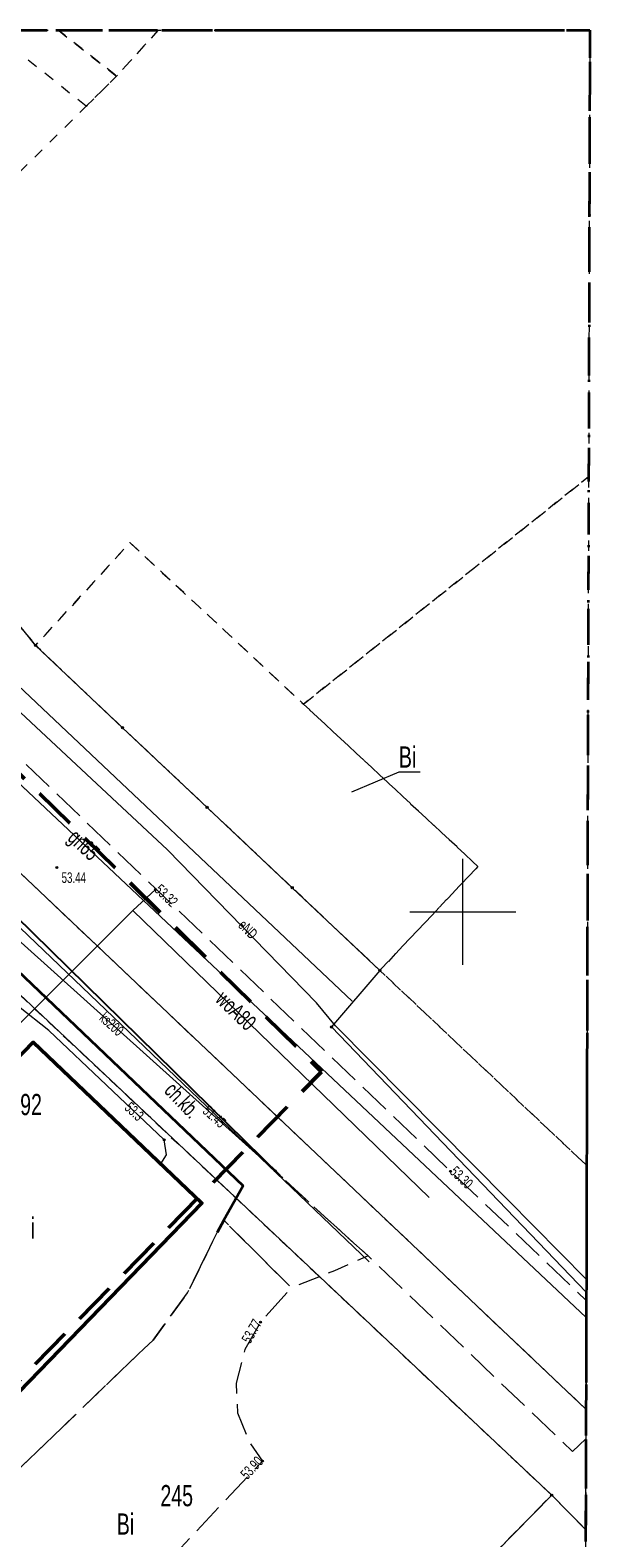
# Model space of a CAD drawing. Header units: metres. Extents: x 5507784 to 5508297, y 5948658 to 5948992.
# Tile 98 of 98: x 5508270 to 5508297, y 5948920 to 5948992. Entities that reach past the tile are written whole.
import ezdxf
from ezdxf.enums import TextEntityAlignment as Align

# ---------------------------------------------------------------- set-up
doc = ezdxf.new("R2010")
doc.units = ezdxf.units.M
for name, pattern in [('L_0_02', [0]), ('L_0_03', [1, 0.5, -0.5]), ('L_0_04', [1.5, 1, -0.5]), ('L_0_06', [2, 1.5, -0.5]), ('L_0_0C', [3, 2, -1]), ('L_0_4E', [2.5, 1.5, -1]), ('L_0_B1', [2.5, 1.5, -0.5, 0, -0.5])]:
    doc.linetypes.add(name, pattern=pattern)
doc.layers.get('0').update_dxf_attribs({"linetype": 'CONTINUOUS', "lineweight": 18})
for name, color, linetype, lineweight in [('312-budynek ewidencyjny', 7, 'CONTINUOUS', 18), ('312-oznaczenie budynku ewidencyjnego', 7, 'CONTINUOUS', 18), ('EGB_Budynek', 7, 'CONTINUOUS', 50), ('EGB_DzialkaEwidencyjna', 7, 'L_0_02', 18), ('EGB_JednostkaEwidencyjna', 7, 'CONTINUOUS', 18), ('EGB_KonturUzytkuGruntowego', 96, 'L_0_03', 18), ('EGB_ObrebEwidencyjny', 7, 'CONTINUOUS', 18), ('EGB_PunktGraniczny', 7, 'CONTINUOUS', 18), ('GES_PrzewodElektroenergetyczny', 1, 'CONTINUOUS', 18), ('GES_PrzewodGazowy', 52, 'CONTINUOUS', 18), ('GES_PrzewodKanalizacyjny', 36, 'CONTINUOUS', 18), ('GES_PrzewodKanalizacyjny-Projektowany', 36, 'CONTINUOUS', 18), ('GES_PrzewodTelekomunikacyjny', 30, 'CONTINUOUS', 18), ('GES_PrzewodWodociagowy', 5, 'CONTINUOUS', 18), ('GES_Rzedna', 7, 'CONTINUOUS', 18), ('OT_Komunikacja', 7, 'CONTINUOUS', 18), ('OT_Ogrodzenia', 7, 'CONTINUOUS', 18), ('OT_Rzedna', 7, 'CONTINUOUS', 18), ('OT_ZagospodarowanieTerenu', 7, 'CONTINUOUS', 18), ('OTKC', 7, 'CONTINUOUS', 13), ('OTKJ', 7, 'CONTINUOUS', 13), ('OTKK', 7, 'CONTINUOUS', 13), ('OTKU', 7, 'CONTINUOUS', 13), ('OTOO', 7, 'CONTINUOUS', 13), ('OTRS', 7, 'CONTINUOUS', 13), ('OTZT', 7, 'CONTINUOUS', 18), ('SUEP', 7, 'CONTINUOUS', 13), ('SUGP', 7, 'CONTINUOUS', 18), ('SUKP', 7, 'CONTINUOUS', 13), ('SUTP', 7, 'CONTINUOUS', 13), ('SUWP', 7, 'CONTINUOUS', 13), ('Zakres', 5, 'L_0_0C', 50)]:
    doc.layers.add(name, color=color, linetype=linetype, lineweight=lineweight)
doc.styles.get("Standard").update_dxf_attribs({"font": 'arial.ttf'})
doc.linetypes.add('L_0_15_SHX', pattern='A,0,-0.375,-0.75,-0.75,-0.75,-0.75,-0.75,[1,Nowogard 244.shx,S=0.05,R=0,X=0,Y=0],-0.75,-0.75,-0.75,-0.75,-0.375', length=7.5)

# ---------------------------------------------------------------- blocks, each defined once
blk = doc.blocks.new('L_0_02_2')
at = {"color": 0}
blk.add_point((0, 0), dxfattribs=at)
blk = doc.blocks.new('L_0_02_1')
at = {"color": 0}
blk.add_point((0, 0), dxfattribs=at)
blk = doc.blocks.new('EGPG_N')
at = {"linetype": 'Continuous', "lineweight": 13}
blk.add_hatch(color=0, dxfattribs=at).paths.add_polyline_path([(0, -0.1, 1), (0, 0.1, 1)])
at = {"color": 0, "linetype": 'Continuous', "lineweight": 13}
blk.add_circle((0, 0), 0.1, dxfattribs=at)
blk = doc.blocks.new('SUPS01_07')
at = {"linetype": 'Continuous', "lineweight": 13}
blk.add_hatch(color=0, dxfattribs=at).paths.add_polyline_path([(0, -0.09, 1), (0, 0.09, 1)])
at = {"color": 0, "linetype": 'Continuous', "lineweight": 13}
blk.add_circle((0, 0), 0.0906, dxfattribs=at)
blk = doc.blocks.new('SUPS01_05')
at = {"linetype": 'Continuous', "lineweight": 13}
blk.add_hatch(color=0, dxfattribs=at).paths.add_polyline_path([(0, -0.09, 1), (0, 0.09, 1)])
at = {"color": 0, "linetype": 'Continuous', "lineweight": 13}
blk.add_circle((0, 0), 0.0906, dxfattribs=at)
blk = doc.blocks.new('OTRS')
at = {"linetype": 'Continuous', "lineweight": 13}
blk.add_hatch(color=0, dxfattribs=at).paths.add_polyline_path([(0, -0.09, 1), (0, 0.09, 1)])
at = {"color": 0, "linetype": 'Continuous', "lineweight": 13}
blk.add_circle((0, 0), 0.0906, dxfattribs=at)

msp = doc.modelspace()

# ---------------------------------------------------------------- linework, layer by layer
at = {"color": 251, "linetype": 'Continuous', "lineweight": 18, "true_color": 0x636466, "flags": 128}
for points in [[(5508290.902, 5948947.5), (5508290.902, 5948952.5)], [(5508288.402, 5948950), (5508293.402, 5948950)]]:
    msp.add_lwpolyline(points, dxfattribs=at)
at = {"layer": '312-budynek ewidencyjny', "color": 251, "linetype": 'Continuous', "lineweight": 18, "true_color": 0x636466, "flags": 128}
for points in [[(5508259.632, 5948932.46), (5508270.642, 5948943.85)], [(5508270.642, 5948943.85), (5508278.602, 5948936.26)], [(5508278.602, 5948936.26), (5508267.572, 5948924.89)]]:
    msp.add_lwpolyline(points, dxfattribs=at)
at = {"layer": 'EGB_Budynek', "color": 251, "linetype": 'Continuous', "lineweight": 50, "true_color": 0x636466, "flags": 128}
msp.add_lwpolyline([(5508267.572, 5948924.89), (5508266.462, 5948925.96), (5508260.192, 5948931.94), (5508259.632, 5948932.46), (5508270.642, 5948943.85), (5508278.602, 5948936.26)], close=True, dxfattribs=at)
at = {"layer": 'EGB_DzialkaEwidencyjna', "linetype": 'CONTINUOUS', "lineweight": 18}
for p, q in [((5508264.192, 5948970.55), (5508270.752, 5948962.57)), ((5508270.752, 5948962.57), (5508274.852, 5948958.69)), ((5508274.852, 5948958.69), (5508278.842, 5948954.93)), ((5508278.842, 5948954.93), (5508282.862, 5948951.14)), ((5508282.862, 5948951.14), (5508286.992, 5948947.24)), ((5508267.952, 5948948.02), (5508295.102, 5948922.48)), ((5508295.102, 5948922.48), (5508267.952, 5948948.02)), ((5508286.992, 5948947.24), (5508284.712, 5948944.57)), ((5508284.712, 5948944.57), (5508296.734, 5948932.05)), ((5508296.734, 5948932.05), (5508296.703, 5948920.855)), ((5508295.102, 5948922.48), (5508260.912, 5948887.7)), ((5508296.703, 5948920.855), (5508295.102, 5948922.48))]:
    msp.add_line(p, q, dxfattribs=at)
at = {"layer": 'EGB_JednostkaEwidencyjna', "color": 251, "linetype": 'L_0_B1', "lineweight": 35, "true_color": 0x636466, "flags": 128}
msp.add_lwpolyline([(5508189.202, 5948991.6), (5508296.902, 5948991.6), (5508296.602, 5948885), (5508187.402, 5948885)], close=True, dxfattribs=at)
at = {"layer": 'EGB_KonturUzytkuGruntowego', "color": 251, "linetype": 'L_0_03', "lineweight": 18, "true_color": 0x636466, "flags": 128}
for points in [[(5508235.242, 5948991.6), (5508244.842, 5948982.75), (5508255.032, 5948979.31), (5508259.492, 5948975.04), (5508264.192, 5948970.55), (5508270.752, 5948962.57), (5508274.852, 5948958.69), (5508278.842, 5948954.93), (5508282.862, 5948951.14), (5508286.992, 5948947.24), (5508296.751, 5948938.036), (5508296.703, 5948920.855), (5508295.102, 5948922.48), (5508267.952, 5948948.02), (5508243.222, 5948970.92), (5508236.602, 5948976.72), (5508220.045, 5948991.6)], [(5508296.902, 5948991.6), (5508296.842, 5948970.529), (5508283.392, 5948959.8), (5508279.372, 5948963.55), (5508275.202, 5948967.42), (5508270.752, 5948962.57), (5508264.192, 5948970.55), (5508268.912, 5948975.2), (5508264.412, 5948979.35), (5508268.572, 5948983.5), (5508273.142, 5948988.01), (5508274.572, 5948989.43), (5508276.535, 5948991.6)], [(5508273.142, 5948988.01), (5508268.62, 5948991.6), (5508271.82, 5948991.6), (5508274.572, 5948989.43)], [(5508276.535, 5948991.6), (5508274.572, 5948989.43), (5508271.82, 5948991.6)], [(5508296.842, 5948970.529), (5508296.751, 5948938.036), (5508286.992, 5948947.24), (5508291.622, 5948952.14), (5508287.452, 5948956.03), (5508283.392, 5948959.8)], [(5508286.992, 5948947.24), (5508282.862, 5948951.14), (5508278.842, 5948954.93), (5508274.852, 5948958.69), (5508270.752, 5948962.57), (5508275.202, 5948967.42), (5508279.372, 5948963.55), (5508283.392, 5948959.8), (5508287.452, 5948956.03), (5508291.622, 5948952.14)], [(5508260.912, 5948887.7), (5508255.912, 5948894.29), (5508240.492, 5948919.1), (5508267.952, 5948948.02), (5508295.102, 5948922.48)], [(5508296.677, 5948911.783), (5508293.842, 5948908.67), (5508271.099, 5948885), (5508263.464, 5948885), (5508260.912, 5948887.7), (5508295.102, 5948922.48), (5508296.703, 5948920.855)]]:
    msp.add_lwpolyline(points, close=True, dxfattribs=at)
at = {"layer": 'EGB_KonturUzytkuGruntowego', "color": 251, "linetype": 'Continuous', "lineweight": 13, "true_color": 0x636466, "flags": 128}
msp.add_lwpolyline([(5508288.892, 5948956.59), (5508287.892, 5948956.59), (5508285.662, 5948955.64)], dxfattribs=at)
at = {"layer": 'EGB_ObrebEwidencyjny', "color": 251, "linetype": 'L_0_4E', "lineweight": 35, "true_color": 0x636466, "flags": 128}
msp.add_lwpolyline([(5508189.202, 5948991.6), (5508296.902, 5948991.6), (5508296.602, 5948885), (5508187.402, 5948885)], close=True, dxfattribs=at)
at = {"layer": 'EGB_PunktGraniczny', "color": 251, "true_color": 0x636466}
for p in [(5508270.752, 5948962.57), (5508274.852, 5948958.69), (5508278.842, 5948954.93), (5508282.862, 5948951.14), (5508286.992, 5948947.24), (5508284.712, 5948944.57), (5508295.102, 5948922.48)]:
    msp.add_point(p, dxfattribs=at)
at = {"layer": 'GES_PrzewodElektroenergetyczny', "color": 251, "linetype": 'Continuous', "lineweight": 18, "true_color": 0x636466, "flags": 128}
for points in [[(5508296.736, 5948932.657), (5508293.012, 5948936.43), (5508284.902, 5948944.62), (5508284.012, 5948945.71), (5508276.972, 5948952.92), (5508265.492, 5948963.64), (5508254.382, 5948974.89), (5508251.132, 5948976.49), (5508234.947, 5948991.6)], [(5508233.902, 5948961.73), (5508244.442, 5948973.41), (5508268.922, 5948950.28), (5508286.492, 5948933.49)]]:
    msp.add_lwpolyline(points, dxfattribs=at)
at = {"layer": 'GES_PrzewodGazowy', "color": 251, "linetype": 'Continuous', "lineweight": 18, "true_color": 0x636466, "flags": 128}
msp.add_lwpolyline([(5508296.731, 5948930.856), (5508264.952, 5948960.77)], dxfattribs=at)
at = {"layer": 'GES_PrzewodKanalizacyjny', "color": 251, "linetype": 'Continuous', "lineweight": 18, "true_color": 0x636466, "flags": 128}
msp.add_lwpolyline([(5508282.292, 5948937.56), (5508282.052, 5948937.78), (5508267.092, 5948951.21), (5508266.822, 5948951.45)], dxfattribs=at)
at = {"layer": 'GES_PrzewodKanalizacyjny-Projektowany', "color": 251, "linetype": 'L_0_06', "lineweight": 18, "true_color": 0x636466, "flags": 128}
msp.add_lwpolyline([(5508258.202, 5948963.04), (5508296.719, 5948926.534)], dxfattribs=at)
at = {"layer": 'GES_PrzewodTelekomunikacyjny', "color": 251, "linetype": 'Continuous', "lineweight": 18, "true_color": 0x636466, "flags": 128}
for points in [[(5508285.682, 5948945.78), (5508251.862, 5948977.75), (5508246.152, 5948970.79), (5508227.622, 5948952.05)], [(5508276.662, 5948938.11), (5508276.932, 5948938.53), (5508276.812, 5948939.25), (5508271.382, 5948944.41), (5508268.502, 5948946.67), (5508265.672, 5948943.75), (5508262.472, 5948946.93), (5508257.122, 5948952.23), (5508244.462, 5948964.75), (5508244.352, 5948966.14), (5508243.972, 5948966.54)]]:
    msp.add_lwpolyline(points, dxfattribs=at)
at = {"layer": 'GES_PrzewodWodociagowy', "color": 251, "linetype": 'Continuous', "lineweight": 18, "true_color": 0x636466, "flags": 128}
for points in [[(5508275.342, 5948950.06), (5508276.402, 5948951.06)], [(5508264.602, 5948939.32), (5508275.342, 5948950.06)], [(5508275.342, 5948950.06), (5508289.322, 5948936.52)]]:
    msp.add_lwpolyline(points, dxfattribs=at)
at = {"layer": 'OT_Komunikacja', "color": 251, "linetype": 'L_0_06', "lineweight": 18, "true_color": 0x636466, "flags": 128}
for points in [[(5508296.715, 5948925.142), (5508296.082, 5948924.54), (5508286.442, 5948933.77), (5508284.382, 5948935.62), (5508282.282, 5948937.57), (5508268.942, 5948950.65), (5508263.002, 5948948.91), (5508244.012, 5948967.65), (5508242.582, 5948968.21), (5508241.102, 5948968.3), (5508239.812, 5948967.91), (5508233.902, 5948961.73), (5508222.652, 5948949.71), (5508217.362, 5948953.58), (5508218.632, 5948953.94), (5508220.132, 5948954.73), (5508238.852, 5948974.98), (5508239.592, 5948975.82), (5508239.962, 5948976.82), (5508240.242, 5948978.03), (5508240.202, 5948979.24), (5508239.752, 5948980.51), (5508242.912, 5948983), (5508243.582, 5948982.65), (5508244.372, 5948982.35), (5508245.172, 5948982.3), (5508246.032, 5948982.6), (5508247.142, 5948983.83), (5508250.922, 5948979.91), (5508250.422, 5948979.14), (5508250.182, 5948978.69), (5508250.082, 5948978.12), (5508250.062, 5948977.61), (5508250.192, 5948977.09), (5508250.552, 5948976.14), (5508250.882, 5948975.54), (5508250.982, 5948975.42), (5508266.712, 5948960.39), (5508290.332, 5948937.76), (5508296.733, 5948931.665)], [(5508265.782, 5948922.94), (5508267.462, 5948921.3), (5508269.372, 5948923.16), (5508269.512, 5948923.28), (5508276.292, 5948929.8), (5508277.922, 5948932.03), (5508279.312, 5948934.88), (5508279.632, 5948935.45), (5508282.822, 5948932.26), (5508281.362, 5948930.64), (5508280.622, 5948929.35), (5508280.212, 5948927.77), (5508280.282, 5948926.36), (5508280.812, 5948925.03), (5508281.452, 5948924.09), (5508275.242, 5948917.47), (5508277.532, 5948915.4), (5508276.112, 5948913.93), (5508274.762, 5948912.52), (5508263.812, 5948923.12), (5508264.662, 5948924.03)]]:
    msp.add_lwpolyline(points, close=True, dxfattribs=at)
at = {"layer": 'OT_Komunikacja', "color": 251, "linetype": 'L_0_04', "lineweight": 18, "true_color": 0x636466, "flags": 128}
msp.add_lwpolyline([(5508279.632, 5948935.45), (5508280.542, 5948937.07), (5508268.852, 5948948.22), (5508268.052, 5948949.25), (5508264.782, 5948948.02), (5508261.032, 5948948.78), (5508258.892, 5948950.96), (5508257.722, 5948952.06), (5508244.322, 5948965.52), (5508242.612, 5948965.76), (5508240.592, 5948966.3), (5508238.122, 5948963.62), (5508236.712, 5948962.06), (5508235.432, 5948960.63), (5508225.742, 5948949.97), (5508225.402, 5948947.7), (5508222.652, 5948949.71), (5508233.902, 5948961.73), (5508239.812, 5948967.91), (5508241.102, 5948968.3), (5508242.582, 5948968.21), (5508244.012, 5948967.65), (5508263.002, 5948948.91), (5508268.942, 5948950.65), (5508282.282, 5948937.57), (5508284.382, 5948935.62), (5508286.442, 5948933.77), (5508284.862, 5948933.07), (5508282.822, 5948932.26)], close=True, dxfattribs=at)
at = {"layer": 'OT_Komunikacja', "color": 251, "linetype": 'Continuous', "lineweight": 25, "true_color": 0x636466, "flags": 128}
msp.add_lwpolyline([(5508233.902, 5948961.73), (5508239.812, 5948967.91), (5508241.102, 5948968.3), (5508242.582, 5948968.21), (5508244.012, 5948967.65), (5508263.002, 5948948.91), (5508268.942, 5948950.65), (5508282.282, 5948937.57)], dxfattribs=at)
at = {"layer": 'OT_Ogrodzenia', "linetype": 'L_0_15_SHX', "lineweight": 35}
for p, q in [((5508268.852, 5948948.22), (5508280.542, 5948937.07)), ((5508280.542, 5948937.07), (5508279.632, 5948935.45)), ((5508279.632, 5948935.45), (5508279.312, 5948934.88))]:
    msp.add_line(p, q, dxfattribs=at)
at = {"layer": 'OT_Ogrodzenia', "linetype": 'CONTINUOUS', "lineweight": 35}
for p, q in [((5508268.852, 5948948.22), (5508280.542, 5948937.07)), ((5508280.542, 5948937.07), (5508279.632, 5948935.45)), ((5508279.632, 5948935.45), (5508279.312, 5948934.88))]:
    msp.add_line(p, q, dxfattribs=at)
at = {"layer": 'OT_Rzedna', "color": 251, "true_color": 0x636466}
msp.add_point((5508271.752, 5948952.09), dxfattribs=at)
at = {"layer": 'OT_ZagospodarowanieTerenu', "color": 251, "linetype": 'L_0_04', "lineweight": 18, "true_color": 0x636466, "flags": 128}
msp.add_lwpolyline([(5508256.122, 5948934.99), (5508259.292, 5948938.24), (5508262.722, 5948941.79), (5508268.852, 5948948.22), (5508280.542, 5948937.07), (5508279.632, 5948935.45), (5508279.312, 5948934.88), (5508277.922, 5948932.03), (5508276.292, 5948929.8), (5508269.512, 5948923.28), (5508269.372, 5948923.16), (5508267.572, 5948924.89), (5508278.602, 5948936.26), (5508270.642, 5948943.85), (5508259.632, 5948932.46), (5508260.192, 5948931.94), (5508257.502, 5948929.13), (5508256.942, 5948929.66), (5508248.972, 5948921.34), (5508247.322, 5948922.97), (5508245.932, 5948924.37)], close=True, dxfattribs=at)
at = {"layer": 'OTKC', "color": 251, "linetype": 'L_0_04', "lineweight": 18, "true_color": 0x636466, "flags": 128}
msp.add_lwpolyline([(5508279.632, 5948935.45), (5508280.542, 5948937.07), (5508268.852, 5948948.22), (5508268.052, 5948949.25), (5508264.782, 5948948.02), (5508261.032, 5948948.78), (5508258.892, 5948950.96), (5508257.722, 5948952.06), (5508244.322, 5948965.52), (5508242.612, 5948965.76), (5508240.592, 5948966.3), (5508238.122, 5948963.62), (5508236.712, 5948962.06), (5508235.432, 5948960.63), (5508225.742, 5948949.97), (5508225.402, 5948947.7), (5508222.652, 5948949.71), (5508233.902, 5948961.73), (5508239.812, 5948967.91), (5508241.102, 5948968.3), (5508242.582, 5948968.21), (5508244.012, 5948967.65), (5508263.002, 5948948.91), (5508268.942, 5948950.65), (5508282.282, 5948937.57), (5508284.382, 5948935.62), (5508286.442, 5948933.77), (5508284.862, 5948933.07), (5508282.822, 5948932.26)], close=True, dxfattribs=at)
at = {"layer": 'OTKJ', "color": 251, "linetype": 'L_0_06', "lineweight": 18, "true_color": 0x636466, "flags": 128}
msp.add_lwpolyline([(5508296.715, 5948925.142), (5508296.082, 5948924.54), (5508286.442, 5948933.77), (5508284.382, 5948935.62), (5508282.282, 5948937.57), (5508268.942, 5948950.65), (5508263.002, 5948948.91), (5508244.012, 5948967.65), (5508242.582, 5948968.21), (5508241.102, 5948968.3), (5508239.812, 5948967.91), (5508233.902, 5948961.73), (5508222.652, 5948949.71), (5508217.362, 5948953.58), (5508218.632, 5948953.94), (5508220.132, 5948954.73), (5508238.852, 5948974.98), (5508239.592, 5948975.82), (5508239.962, 5948976.82), (5508240.242, 5948978.03), (5508240.202, 5948979.24), (5508239.752, 5948980.51), (5508242.912, 5948983), (5508243.582, 5948982.65), (5508244.372, 5948982.35), (5508245.172, 5948982.3), (5508246.032, 5948982.6), (5508247.142, 5948983.83), (5508250.922, 5948979.91), (5508250.422, 5948979.14), (5508250.182, 5948978.69), (5508250.082, 5948978.12), (5508250.062, 5948977.61), (5508250.192, 5948977.09), (5508250.552, 5948976.14), (5508250.882, 5948975.54), (5508250.982, 5948975.42), (5508266.712, 5948960.39), (5508290.332, 5948937.76), (5508296.733, 5948931.665)], close=True, dxfattribs=at)
at = {"layer": 'OTKK', "color": 251, "linetype": 'Continuous', "lineweight": 25, "true_color": 0x636466, "flags": 128}
msp.add_lwpolyline([(5508233.902, 5948961.73), (5508239.812, 5948967.91), (5508241.102, 5948968.3), (5508242.582, 5948968.21), (5508244.012, 5948967.65), (5508263.002, 5948948.91), (5508268.942, 5948950.65), (5508282.282, 5948937.57)], dxfattribs=at)
at = {"layer": 'OTKU', "color": 251, "linetype": 'L_0_06', "lineweight": 18, "true_color": 0x636466, "flags": 128}
msp.add_lwpolyline([(5508265.782, 5948922.94), (5508267.462, 5948921.3), (5508269.372, 5948923.16), (5508269.512, 5948923.28), (5508276.292, 5948929.8), (5508277.922, 5948932.03), (5508279.312, 5948934.88), (5508279.632, 5948935.45), (5508282.822, 5948932.26), (5508281.362, 5948930.64), (5508280.622, 5948929.35), (5508280.212, 5948927.77), (5508280.282, 5948926.36), (5508280.812, 5948925.03), (5508281.452, 5948924.09), (5508275.242, 5948917.47), (5508277.532, 5948915.4), (5508276.112, 5948913.93), (5508274.762, 5948912.52), (5508263.812, 5948923.12), (5508264.662, 5948924.03)], close=True, dxfattribs=at)
at = {"layer": 'OTOO', "linetype": 'L_0_15_SHX', "lineweight": 35}
for p, q in [((5508268.852, 5948948.22), (5508280.542, 5948937.07)), ((5508280.542, 5948937.07), (5508279.632, 5948935.45)), ((5508279.632, 5948935.45), (5508279.312, 5948934.88))]:
    msp.add_line(p, q, dxfattribs=at)
at = {"layer": 'OTOO', "linetype": 'CONTINUOUS', "lineweight": 35}
for p, q in [((5508268.852, 5948948.22), (5508280.542, 5948937.07)), ((5508280.542, 5948937.07), (5508279.632, 5948935.45)), ((5508279.632, 5948935.45), (5508279.312, 5948934.88))]:
    msp.add_line(p, q, dxfattribs=at)
at = {"layer": 'OTZT', "color": 251, "linetype": 'L_0_04', "lineweight": 18, "true_color": 0x636466, "flags": 128}
msp.add_lwpolyline([(5508256.122, 5948934.99), (5508259.292, 5948938.24), (5508262.722, 5948941.79), (5508268.852, 5948948.22), (5508280.542, 5948937.07), (5508279.632, 5948935.45), (5508279.312, 5948934.88), (5508277.922, 5948932.03), (5508276.292, 5948929.8), (5508269.512, 5948923.28), (5508269.372, 5948923.16), (5508267.572, 5948924.89), (5508278.602, 5948936.26), (5508270.642, 5948943.85), (5508259.632, 5948932.46), (5508260.192, 5948931.94), (5508257.502, 5948929.13), (5508256.942, 5948929.66), (5508248.972, 5948921.34), (5508247.322, 5948922.97), (5508245.932, 5948924.37)], close=True, dxfattribs=at)
at = {"layer": 'SUEP', "color": 251, "linetype": 'Continuous', "lineweight": 18, "true_color": 0x636466, "flags": 128}
for points in [[(5508296.736, 5948932.657), (5508293.012, 5948936.43), (5508284.902, 5948944.62), (5508284.012, 5948945.71), (5508276.972, 5948952.92), (5508265.492, 5948963.64), (5508254.382, 5948974.89), (5508251.132, 5948976.49), (5508234.947, 5948991.6)], [(5508233.902, 5948961.73), (5508244.442, 5948973.41), (5508268.922, 5948950.28), (5508286.492, 5948933.49)]]:
    msp.add_lwpolyline(points, dxfattribs=at)
at = {"layer": 'SUGP', "color": 251, "linetype": 'Continuous', "lineweight": 18, "true_color": 0x636466, "flags": 128}
msp.add_lwpolyline([(5508296.731, 5948930.856), (5508264.952, 5948960.77)], dxfattribs=at)
at = {"layer": 'SUKP', "color": 251, "linetype": 'Continuous', "lineweight": 18, "true_color": 0x636466, "flags": 128}
for points in [[(5508258.202, 5948963.04), (5508296.719, 5948926.534)], [(5508282.292, 5948937.56), (5508282.052, 5948937.78), (5508267.092, 5948951.21), (5508266.822, 5948951.45)]]:
    msp.add_lwpolyline(points, dxfattribs=at)
at = {"layer": 'SUTP', "color": 251, "linetype": 'Continuous', "lineweight": 18, "true_color": 0x636466, "flags": 128}
for points in [[(5508285.682, 5948945.78), (5508251.862, 5948977.75), (5508246.152, 5948970.79), (5508227.622, 5948952.05)], [(5508276.662, 5948938.11), (5508276.932, 5948938.53), (5508276.812, 5948939.25), (5508271.382, 5948944.41), (5508268.502, 5948946.67), (5508265.672, 5948943.75), (5508262.472, 5948946.93), (5508257.122, 5948952.23), (5508244.462, 5948964.75), (5508244.352, 5948966.14), (5508243.972, 5948966.54)]]:
    msp.add_lwpolyline(points, dxfattribs=at)
at = {"layer": 'SUWP', "color": 251, "linetype": 'Continuous', "lineweight": 18, "true_color": 0x636466, "flags": 128}
for points in [[(5508275.342, 5948950.06), (5508276.402, 5948951.06)], [(5508264.602, 5948939.32), (5508275.342, 5948950.06)], [(5508275.342, 5948950.06), (5508289.322, 5948936.52)]]:
    msp.add_lwpolyline(points, dxfattribs=at)
at = {"layer": 'Zakres', "color": 251, "lineweight": 50, "true_color": 0x636466, "flags": 128}
msp.add_lwpolyline([(5508249.582, 5948976.65), (5508284.242, 5948942.46), (5508237.062, 5948894.25), (5508234.122, 5948900.57), (5508209.272, 5948947.46), (5508245.962, 5948982.15)], close=True, dxfattribs=at)

# ---------------------------------------------------------------- block references
at = {"layer": 'EGB_DzialkaEwidencyjna', "color": 251, "linetype": 'Continuous', "true_color": 0x636466}
for name, p, xscale, yscale, zscale, rotation in [('L_0_02_2', (5508270.752, 5948962.57), 0.5, 0.5, 0.5, 129.42), ('L_0_02_1', (5508270.752, 5948962.57), 0.5, 0.5, 0.5, 316.58), ('L_0_02_2', (5508274.852, 5948958.69), 0.5, 0.5, 0.5, 136.58), ('L_0_02_1', (5508274.852, 5948958.69), 0.5, 0.5, 0.5, 316.7), ('L_0_02_2', (5508278.842, 5948954.93), 0.5, 0.5, 0.5, 136.7), ('L_0_02_1', (5508278.842, 5948954.93), 0.5, 0.5, 0.5, 316.69), ('L_0_02_2', (5508282.862, 5948951.14), 0.4999999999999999, 0.4999999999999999, 0.4999999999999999, 136.69), ('L_0_02_1', (5508282.862, 5948951.14), 0.5, 0.5, 0.5, 316.64), ('L_0_02_2', (5508286.992, 5948947.24), 0.4999999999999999, 0.4999999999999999, 0.4999999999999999, 136.64), ('L_0_02_1', (5508286.992, 5948947.24), 0.5, 0.5, 0.5, 229.5), ('L_0_02_2', (5508284.712, 5948944.57), 0.5, 0.5, 0.5, 49.50000000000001), ('L_0_02_1', (5508284.712, 5948944.57), 0.5, 0.5, 0.5, 313.84), ('L_0_02_2', (5508296.734, 5948932.05), 0.5, 0.5, 0.5, 133.84), ('L_0_02_1', (5508296.734, 5948932.05), 0.5, 0.5, 0.5, 269.8399999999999), ('L_0_02_2', (5508295.102, 5948922.48), 0.5, 0.5, 0.5, 136.75), ('L_0_02_1', (5508295.102, 5948922.48), 0.5, 0.5, 0.5, 225.49), ('L_0_02_2', (5508295.102, 5948922.48), 0.5, 0.5, 0.5, 314.56), ('L_0_02_1', (5508295.102, 5948922.48), 0.5, 0.5, 0.5, 136.75), ('L_0_02_2', (5508296.703, 5948920.855), 0.5, 0.5, 0.5, 89.84000000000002), ('L_0_02_1', (5508296.703, 5948920.855), 0.5, 0.5, 0.5, 134.56)]:
    msp.add_blockref(name, p, dxfattribs=dict(at, xscale=xscale, yscale=yscale, zscale=zscale, rotation=rotation))
at = {"layer": 'EGB_PunktGraniczny', "color": 251, "linetype": 'Continuous', "true_color": 0x636466, "xscale": 0.5, "yscale": 0.5, "zscale": 0.5}
for p in [(5508270.752, 5948962.57), (5508274.852, 5948958.69), (5508278.842, 5948954.93), (5508282.862, 5948951.14), (5508286.992, 5948947.24), (5508284.712, 5948944.57), (5508295.102, 5948922.48)]:
    msp.add_blockref('EGPG_N', p, dxfattribs=at)
at = {"layer": 'GES_Rzedna', "color": 251, "linetype": 'Continuous', "true_color": 0x636466, "xscale": 0.5, "yscale": 0.5, "zscale": 0.5}
for name, p in [('SUPS01_07', (5508276.812, 5948939.25)), ('SUPS01_05', (5508282.052, 5948937.78))]:
    msp.add_blockref(name, p, dxfattribs=at)
at = {"layer": 'OT_Rzedna', "color": 251, "linetype": 'Continuous', "true_color": 0x636466, "xscale": 0.5, "yscale": 0.5, "zscale": 0.5}
for p in [(5508271.752, 5948952.09), (5508276.402, 5948951.06), (5508290.332, 5948937.76), (5508281.362, 5948930.64), (5508281.452, 5948924.09)]:
    msp.add_blockref('OTRS', p, dxfattribs=at)
at = {"layer": 'OTRS', "color": 251, "linetype": 'Continuous', "true_color": 0x636466, "xscale": 0.5, "yscale": 0.5, "zscale": 0.5}
for p in [(5508276.402, 5948951.06), (5508290.332, 5948937.76), (5508281.362, 5948930.64), (5508281.452, 5948924.09)]:
    msp.add_blockref('OTRS', p, dxfattribs=at)

# ---------------------------------------------------------------- texts
at = {"layer": '312-oznaczenie budynku ewidencyjnego', "color": 251, "lineweight": 20, "true_color": 0x636466, "width": 0.66}
msp.add_text('492', height=1, dxfattribs=at).set_placement((5508269.512, 5948941.41), align=Align.TOP_LEFT)
at = {"layer": 'EGB_Budynek', "color": 251, "lineweight": 20, "true_color": 0x636466, "width": 0.66}
msp.add_text('i', height=1, dxfattribs=at).set_placement((5508270.622, 5948935.08), align=Align.MIDDLE_CENTER)
at = {"layer": 'EGB_DzialkaEwidencyjna', "color": 251, "lineweight": 20, "true_color": 0x636466, "width": 0.66}
msp.add_text('245', height=1, dxfattribs=at).set_placement((5508276.642, 5948921.657), align=Align.BOTTOM_LEFT)
at = {"layer": 'EGB_KonturUzytkuGruntowego', "color": 251, "lineweight": 20, "true_color": 0x636466, "width": 0.66}
for p in [(5508287.892, 5948956.507), (5508274.582, 5948920.317)]:
    msp.add_text('Bi', height=1, dxfattribs=at).set_placement(p, align=Align.BOTTOM_LEFT)
at = {"layer": 'GES_PrzewodElektroenergetyczny', "color": 251, "lineweight": 15, "true_color": 0x636466, "width": 0.66}
msp.add_text('eND', height=0.5, rotation=314.7, dxfattribs=at).set_placement((5508280.452, 5948949.5), align=Align.MIDDLE_LEFT)
at = {"layer": 'GES_PrzewodGazowy', "color": 251, "lineweight": 15, "true_color": 0x636466, "width": 0.66}
msp.add_text('gn65', height=0.75, rotation=316.7, dxfattribs=at).set_placement((5508272.472, 5948953.69), align=Align.MIDDLE_LEFT)
at = {"layer": 'GES_PrzewodKanalizacyjny', "color": 251, "lineweight": 15, "true_color": 0x636466, "width": 0.66}
msp.add_text('ks200', height=0.5, rotation=318.1, dxfattribs=at).set_placement((5508273.882, 5948945.11), align=Align.MIDDLE_LEFT)
at = {"layer": 'GES_PrzewodWodociagowy', "color": 251, "lineweight": 15, "true_color": 0x636466, "width": 0.66}
msp.add_text('woA80', height=0.75, rotation=315.9, dxfattribs=at).set_placement((5508279.452, 5948946.08), align=Align.MIDDLE_LEFT)
at = {"layer": 'GES_Rzedna', "color": 251, "lineweight": 15, "true_color": 0x636466, "width": 0.66}
for s, rotation, p in [('53.3', 316.5, (5508275.082, 5948940.89)), ('51.45', 318.1, (5508278.762, 5948940.73))]:
    msp.add_text(s, height=0.5, rotation=rotation, dxfattribs=at).set_placement(p, align=Align.MIDDLE_LEFT)
at = {"layer": 'OT_Komunikacja', "color": 251, "lineweight": 15, "true_color": 0x636466, "width": 0.66}
msp.add_text('ch.kb.', height=0.75, rotation=313.6, dxfattribs=at).set_placement((5508276.611, 5948941.368), align=Align.BOTTOM_LEFT)
at = {"layer": 'OT_Rzedna', "color": 251, "lineweight": 15, "true_color": 0x636466, "width": 0.66}
msp.add_text('53.44', height=0.5, rotation=-360, dxfattribs=at).set_placement((5508271.977, 5948951.865), align=Align.TOP_LEFT)
for s, p in [('53.32', (5508276.229, 5948950.879)), ('53.30', (5508290.159, 5948937.579))]:
    msp.add_text(s, height=0.5, rotation=316.3, dxfattribs=at).set_placement(p, align=Align.BOTTOM_LEFT)
for s, rotation, p in [('53.77', 60.2, (5508281.579, 5948930.516)), ('53.90', 46.8, (5508281.634, 5948923.919))]:
    msp.add_text(s, height=0.5, rotation=rotation, dxfattribs=at).set_placement(p, align=Align.BOTTOM_RIGHT)

doc.saveas('drawing.dxf')
